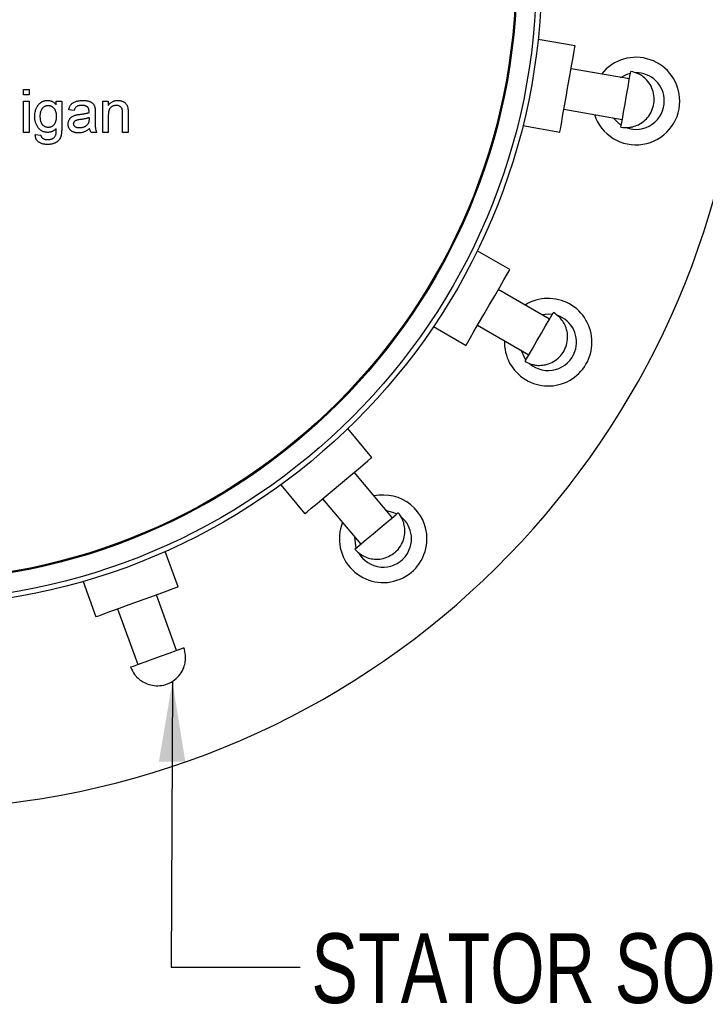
# Model space of a CAD drawing. Header units: inches. Extents: x 0.5 to 16.4, y 0.4 to 10.9.
# Tile 5 of 9: x 6.6 to 7.9, y 4.3 to 6.2. Entities that reach past the tile are written whole.
import ezdxf

# ---------------------------------------------------------------- set-up
doc = ezdxf.new("R2010")
doc.units = ezdxf.units.IN
doc.header["$MEASUREMENT"] = 0
doc.layers.add('DIMENSIONS', color=150, linetype='Continuous')
doc.layers.add('OBJECT', color=1, linetype='Continuous')
doc.styles.add('SLDTEXTSTYLE0', font='TXT', dxfattribs={"width": 0.75})
doc.dimstyles.new('SLDDIMSTYLE1', dxfattribs={"dimtxt": 0.18, "dimasz": 0.156, "dimexe": 0, "dimexo": 0.0625, "dimgap": 0, "dimtad": 0, "dimtih": 1, "dimtoh": 1, "dimdec": 0, "dimrnd": 1e-09, "dimzin": 0, "dimdsep": 46, "dimtxsty": 'Standard', "dimsah": 1, "dimcen": 0.09, "dimadec": 0, "dimazin": 0, "dimtfac": 0.156, "dimtdec": 0, "dimtofl": 0, "dimtmove": 0, "dimatfit": 3, "dimfxl": 0, "dimfrac": 2, "dimtolj": 1, "dimtzin": 0, "dimarcsym": 0})

msp = doc.modelspace()

# ---------------------------------------------------------------- linework, layer by layer
at = {"layer": 'OBJECT', "linetype": 'Continuous', "lineweight": 25}
for p, q in [((7.64979, 6.11228), (7.57796, 6.12495)), ((7.75523, 6.048), (7.64198, 6.06797)), ((6.57914, 6.02765), (6.58982, 6.02765)), ((6.57914, 6.01697), (6.57914, 6.02765)), ((6.58982, 6.02765), (6.58982, 6.01697)), ((6.58982, 6.01697), (6.57914, 6.01697)), ((6.57914, 6.00521), (6.58982, 6.00521)), ((6.57914, 5.94432), (6.57914, 6.00521)), ((6.58982, 6.00521), (6.58982, 5.94432)), ((6.64257, 6.00521), (6.65326, 6.00521)), ((6.64257, 5.99774), (6.64257, 6.00521)), ((6.65326, 6.00521), (6.65326, 5.95331)), ((6.73299, 6.00521), (6.74367, 6.00521)), ((6.73299, 5.94432), (6.73299, 6.00521)), ((6.74367, 6.00521), (6.74367, 5.99672)), ((6.67743, 5.98705), (6.66675, 5.98812)), ((7.62808, 5.98918), (7.74134, 5.96921)), ((6.70628, 5.97316), (6.70623, 5.97006)), ((6.71803, 5.9838), (6.71803, 5.97076)), ((6.74367, 5.97697), (6.74367, 5.94432)), ((6.77145, 5.94432), (6.77145, 5.98068)), ((6.78213, 5.98158), (6.78213, 5.94432)), ((7.54844, 5.95753), (7.62027, 5.94487)), ((6.58982, 5.94432), (6.57914, 5.94432)), ((6.60198, 5.94004), (6.61266, 5.93898)), ((6.72123, 5.94432), (6.71055, 5.94432)), ((6.74367, 5.94432), (6.73299, 5.94432)), ((6.78213, 5.94432), (6.77145, 5.94432)), ((7.52311, 5.67793), (7.45994, 5.7144)), ((7.60021, 5.58146), (7.50061, 5.63896)), ((7.37494, 5.56718), (7.43811, 5.5307)), ((7.46061, 5.56968), (7.56021, 5.51218)), ((7.25552, 5.3131), (7.20863, 5.36897)), ((7.29497, 5.19608), (7.22105, 5.28417)), ((7.0784, 5.2597), (7.12529, 5.20382)), ((7.15976, 5.23275), (7.23368, 5.14465)), ((6.87928, 5.06179), (6.85433, 5.13033)), ((6.69459, 5.07219), (6.71953, 5.00364)), ((6.87633, 4.93833), (6.83699, 5.0464)), ((6.76182, 5.01904), (6.80115, 4.91097))]:
    msp.add_line(p, q, dxfattribs=at)
at = {"layer": 'OBJECT', "linetype": 'Continuous', "lineweight": 25, "flags": 128}
for points in [[(7.62027, 5.94487), (7.62039, 5.94553), (7.62131, 5.95074), (7.62309, 5.96085), (7.62562, 5.97522), (7.62875, 5.99293), (7.63226, 6.01289), (7.63596, 6.03383), (7.63959, 6.05444), (7.64294, 6.07343), (7.64579, 6.0896), (7.64796, 6.10193), (7.64933, 6.10965), (7.64979, 6.11228)], [(7.74151, 5.97017), (7.74392, 5.98385), (7.74676, 5.99995), (7.74974, 6.01689), (7.75259, 6.03303), (7.75501, 6.04677), (7.75678, 6.05678), (7.75771, 6.06207), (7.75783, 6.06277)], [(7.73775, 6.05108), (7.75054, 6.05729), (7.75718, 6.05906)], [(7.73939, 5.95815), (7.73603, 5.96036), (7.72386, 5.97229)], [(7.73873, 5.95444), (7.73884, 5.95508), (7.73976, 5.96026), (7.74151, 5.97017)], [(7.43811, 5.5307), (7.43845, 5.53129), (7.4411, 5.53587), (7.44623, 5.54476), (7.45352, 5.55739), (7.46252, 5.57297), (7.47265, 5.59052), (7.48328, 5.60894), (7.49375, 5.62706), (7.50339, 5.64376), (7.51159, 5.65798), (7.51786, 5.66882), (7.52178, 5.67562), (7.52311, 5.67793)], [(7.56069, 5.51302), (7.56764, 5.52505), (7.57581, 5.5392), (7.58441, 5.5541), (7.59261, 5.56829), (7.59958, 5.58038), (7.60467, 5.58918), (7.60735, 5.59384), (7.60771, 5.59445)], [(7.58483, 5.59033), (7.59898, 5.5918), (7.60582, 5.59119)], [(7.55459, 5.50245), (7.55219, 5.50567), (7.54483, 5.52105)], [(7.55271, 5.49919), (7.55303, 5.49975), (7.55566, 5.5043), (7.56069, 5.51302)], [(7.12529, 5.20382), (7.1258, 5.20425), (7.12986, 5.20766), (7.13773, 5.21426), (7.1489, 5.22363), (7.16268, 5.2352), (7.1782, 5.24822), (7.19449, 5.26189), (7.21053, 5.27534), (7.22529, 5.28774), (7.23787, 5.29829), (7.24746, 5.30634), (7.25347, 5.31138), (7.25552, 5.3131)], [(7.23443, 5.14528), (7.24507, 5.1542), (7.25759, 5.16471), (7.27077, 5.17577), (7.28332, 5.1863), (7.29401, 5.19528), (7.3018, 5.20181), (7.30592, 5.20526), (7.30646, 5.20572)], [(7.28356, 5.20967), (7.29735, 5.20621), (7.30357, 5.2033)], [(7.22219, 5.13501), (7.22269, 5.13543), (7.22672, 5.13881), (7.23443, 5.14528)], [(7.22508, 5.13743), (7.22393, 5.14128), (7.22227, 5.15825)], [(6.71953, 5.00364), (6.72016, 5.00387), (6.72514, 5.00569), (6.73479, 5.0092), (6.74849, 5.01419), (6.7654, 5.02034), (6.78444, 5.02727), (6.80442, 5.03454), (6.82409, 5.0417), (6.8422, 5.04829), (6.85763, 5.05391), (6.8694, 5.05819), (6.87677, 5.06087), (6.87928, 5.06179)], [(6.80207, 4.9113), (6.81512, 4.91605), (6.83048, 4.92164), (6.84665, 4.92753), (6.86204, 4.93313), (6.87516, 4.93791), (6.88471, 4.94138), (6.88976, 4.94322), (6.89042, 4.94346)], [(6.78706, 4.90584), (6.78766, 4.90606), (6.79261, 4.90786), (6.80207, 4.9113)]]:
    msp.add_lwpolyline(points, dxfattribs=at)
at = {"layer": 'OBJECT', "linetype": 'Continuous', "lineweight": 25}
for radius in [1.23, 1.22, 1.182, 1.18]:
    msp.add_circle((6.35478, 6.25432), radius, dxfattribs=at)
for centre, radius, start, end in [((6.35478, 6.25432), 1.6245, 117.68079, 0), ((7.76798, 6.00513), 0.085, 0, 141.92751), ((7.76798, 6.00513), 0.055, 0.48714, 90.87391), ((7.76798, 6.00513), 0.085, 198.07249, 0), ((7.76798, 6.00513), 0.055, 249.66608, 0.48714), ((7.59753, 5.53682), 0.085, 0, 121.92751), ((7.59753, 5.53682), 0.055, 340.48714, 70.87391), ((7.59753, 5.53682), 0.085, 178.07249, 0), ((7.59753, 5.53682), 0.055, 229.66608, 340.48714), ((7.27718, 5.15504), 0.085, 0, 101.92751), ((7.27718, 5.15504), 0.085, 158.07249, 0), ((7.27718, 5.15504), 0.055, 320.48714, 50.87391), ((7.27718, 5.15504), 0.055, 209.66608, 320.48714)]:
    msp.add_arc(centre, radius, start, end, dxfattribs=at)
for points, knots in [([(7.73873, 5.95444), (7.74415, 5.95393), (7.75187, 5.95322), (7.76328, 5.95544), (7.77307, 5.959), (7.78381, 5.96593), (7.79332, 5.97596), (7.80038, 5.98893), (7.80385, 6.00405), (7.80291, 6.01961), (7.7978, 6.03401), (7.78997, 6.04528), (7.78109, 6.05313), (7.77077, 6.05943), (7.76276, 6.0615), (7.75783, 6.06277)], [0, 0, 0, 0, 0.0940066, 0.1339116, 0.2013274, 0.2742859, 0.3543652, 0.4394059, 0.528318, 0.6209031, 0.7069333, 0.7913284, 0.8568097, 0.9120901, 1, 1, 1, 1]), ([(6.60091, 5.97495), (6.60094, 5.97637), (6.601, 5.97917), (6.6016, 5.98327), (6.6025, 5.98721), (6.60359, 5.99035), (6.60463, 5.99273), (6.6055, 5.99442), (6.60648, 5.99598), (6.60751, 5.99746), (6.60863, 5.99883), (6.60984, 6.00009), (6.61113, 6.00124), (6.61249, 6.0023), (6.61395, 6.00322), (6.61545, 6.00405), (6.61703, 6.00473), (6.61866, 6.00531), (6.62036, 6.00574), (6.62212, 6.00606), (6.62394, 6.00624), (6.62517, 6.00627), (6.6258, 6.00628)], [0, 0, 0, 0, 0.0948738, 0.186815, 0.2761651, 0.3646824, 0.408123, 0.450019, 0.4910755, 0.531089, 0.5704498, 0.6090949, 0.6475268, 0.685964, 0.7244228, 0.7625134, 0.8006329, 0.8391904, 0.8779569, 0.9176201, 0.9583421, 1, 1, 1, 1]), ([(6.6258, 6.00628), (6.62663, 6.00626), (6.62827, 6.00621), (6.63066, 6.0058), (6.63294, 6.00513), (6.63511, 6.00418), (6.63717, 6.00298), (6.6391, 6.00148), (6.64094, 5.99975), (6.64202, 5.99842), (6.64257, 5.99774)], [0, 0, 0, 0, 0.1274113, 0.2512239, 0.3714512, 0.491533, 0.613231, 0.7368786, 0.86552, 1, 1, 1, 1]), ([(6.66675, 5.98812), (6.66699, 5.98912), (6.66746, 5.99106), (6.66851, 5.99376), (6.66977, 5.99616), (6.67124, 5.9983), (6.67306, 6.00014), (6.67519, 6.00177), (6.67769, 6.00312), (6.6805, 6.00427), (6.68361, 6.00518), (6.68698, 6.00582), (6.69059, 6.00621), (6.69306, 6.00626), (6.69434, 6.00628)], [0, 0, 0, 0, 0.0851045, 0.1643315, 0.2380774, 0.3082779, 0.378099, 0.4508415, 0.5285406, 0.611943, 0.7014544, 0.795479, 0.8947745, 1, 1, 1, 1]), ([(6.69434, 6.00628), (6.69559, 6.00626), (6.69796, 6.00622), (6.70134, 6.00589), (6.70436, 6.00534), (6.70701, 6.00454), (6.70931, 6.00356), (6.7113, 6.00249), (6.71296, 6.00128), (6.71432, 5.99993), (6.7154, 5.99843), (6.71628, 5.99676), (6.71702, 5.99492), (6.71734, 5.99361), (6.71751, 5.99293)], [0, 0, 0, 0, 0.12770151, 0.24336751, 0.34718858, 0.44128274, 0.52605548, 0.60282032, 0.67211355, 0.73577523, 0.79777812, 0.86176539, 0.92853385, 1, 1, 1, 1]), ([(6.74367, 5.99672), (6.74422, 5.99748), (6.7453, 5.99897), (6.74718, 6.00094), (6.74926, 6.00258), (6.75149, 6.00396), (6.75393, 6.00499), (6.75653, 6.00574), (6.75932, 6.0062), (6.76123, 6.00626), (6.76222, 6.00628)], [0, 0, 0, 0, 0.1289512, 0.2529725, 0.3733959, 0.4926376, 0.6126879, 0.7362759, 0.8650565, 1, 1, 1, 1]), ([(6.76222, 6.00628), (6.76307, 6.00626), (6.76477, 6.00622), (6.76726, 6.00585), (6.76964, 6.00522), (6.77189, 6.00437), (6.77394, 6.0033), (6.77578, 6.00212), (6.77729, 6.00071), (6.77855, 5.99917), (6.77957, 5.99747), (6.78042, 5.99564), (6.78111, 5.99366), (6.78142, 5.99227), (6.78158, 5.99156)], [0, 0, 0, 0, 0.0964495, 0.190682, 0.2818853, 0.3729813, 0.4602857, 0.541495, 0.618093, 0.6914756, 0.7647621, 0.8400535, 0.9182096, 1, 1, 1, 1]), ([(6.61159, 5.97568), (6.6116, 5.97652), (6.61162, 5.97815), (6.61185, 5.98052), (6.61219, 5.98273), (6.61267, 5.98478), (6.61328, 5.98667), (6.61406, 5.98839), (6.61495, 5.98998), (6.61601, 5.99138), (6.61717, 5.99261), (6.61836, 5.99371), (6.61965, 5.99461), (6.62098, 5.99538), (6.62238, 5.99594), (6.62383, 5.99636), (6.62534, 5.99662), (6.62637, 5.99665), (6.6269, 5.99667)], [0, 0, 0, 0, 0.0865795, 0.1677397, 0.24435, 0.3167833, 0.384391, 0.4490479, 0.5111836, 0.5713668, 0.6293594, 0.6849571, 0.7383946, 0.7910049, 0.842415, 0.8937484, 0.9460456, 1, 1, 1, 1]), ([(6.6269, 5.99667), (6.62743, 5.99665), (6.62848, 5.99662), (6.63002, 5.99636), (6.6315, 5.99594), (6.63293, 5.99536), (6.63428, 5.99458), (6.63559, 5.99366), (6.63681, 5.99254), (6.638, 5.9913), (6.63909, 5.98988), (6.64003, 5.98828), (6.64081, 5.98652), (6.64147, 5.9846), (6.64195, 5.98251), (6.64232, 5.98027), (6.64254, 5.97786), (6.64256, 5.97621), (6.64257, 5.97535)], [0, 0, 0, 0, 0.0535423, 0.1060059, 0.1574943, 0.2092313, 0.2616586, 0.3149162, 0.3707238, 0.4288502, 0.489075, 0.5511416, 0.6158884, 0.6837011, 0.7560519, 0.8324801, 0.9132958, 1, 1, 1, 1]), ([(6.69242, 5.99667), (6.69186, 5.99666), (6.69079, 5.99665), (6.68924, 5.99655), (6.6878, 5.99639), (6.68647, 5.99615), (6.68526, 5.99586), (6.68415, 5.9955), (6.68316, 5.99508), (6.68197, 5.9944), (6.68065, 5.9933), (6.67934, 5.99157), (6.6782, 5.98948), (6.6777, 5.98789), (6.67743, 5.98705)], [0, 0, 0, 0, 0.0851828, 0.1637017, 0.2382837, 0.306613, 0.3706461, 0.4288212, 0.484512, 0.5356398, 0.6372694, 0.7452789, 0.8653142, 1, 1, 1, 1]), ([(6.70352, 5.99345), (6.7032, 5.99371), (6.70254, 5.99424), (6.70141, 5.99487), (6.70019, 5.99545), (6.69885, 5.9959), (6.69741, 5.99624), (6.69584, 5.99649), (6.69417, 5.99664), (6.69302, 5.99666), (6.69242, 5.99667)], [0, 0, 0, 0, 0.1049703, 0.2146398, 0.3285608, 0.4466648, 0.5732739, 0.7065365, 0.8485731, 1, 1, 1, 1]), ([(6.70628, 5.98527), (6.70626, 5.98573), (6.70624, 5.98663), (6.70613, 5.98793), (6.70591, 5.98912), (6.70562, 5.9902), (6.70524, 5.99119), (6.70474, 5.99204), (6.7042, 5.99281), (6.70375, 5.99324), (6.70352, 5.99345)], [0, 0, 0, 0, 0.15769374, 0.30274994, 0.4381682, 0.56470485, 0.6817627, 0.79183139, 0.8965244, 1, 1, 1, 1]), ([(6.70623, 5.98278), (6.70623, 5.98307), (6.70624, 5.98361), (6.70625, 5.98432), (6.70628, 5.98485), (6.70628, 5.98515), (6.70628, 5.98527)], [0, 0, 0, 0, 0.3556804, 0.644278, 0.8590951, 1, 1, 1, 1]), ([(6.71751, 5.99293), (6.7176, 5.99241), (6.7178, 5.99122), (6.71791, 5.98918), (6.71802, 5.98665), (6.71802, 5.9848), (6.71803, 5.9838)], [0, 0, 0, 0, 0.1714607, 0.394486, 0.6699947, 1, 1, 1, 1]), ([(6.75924, 5.99667), (6.75872, 5.99665), (6.75769, 5.99662), (6.75617, 5.99645), (6.75472, 5.9961), (6.75331, 5.99568), (6.75197, 5.99508), (6.75068, 5.99438), (6.74944, 5.99354), (6.74825, 5.99258), (6.74713, 5.99143), (6.7462, 5.99003), (6.74542, 5.9884), (6.74476, 5.98657), (6.74428, 5.98449), (6.74392, 5.98218), (6.7437, 5.97965), (6.74368, 5.97789), (6.74367, 5.97697)], [0, 0, 0, 0, 0.0547404, 0.1074937, 0.1594322, 0.2105925, 0.2613976, 0.3124287, 0.36439, 0.4177304, 0.4724615, 0.530716, 0.5929053, 0.6602606, 0.7344875, 0.8157923, 0.9039718, 1, 1, 1, 1]), ([(6.77145, 5.98068), (6.77144, 5.98164), (6.77142, 5.98345), (6.77121, 5.98597), (6.77086, 5.9881), (6.77034, 5.98989), (6.76964, 5.99141), (6.7687, 5.99273), (6.76756, 5.9939), (6.76618, 5.99487), (6.76464, 5.99568), (6.76296, 5.99627), (6.76114, 5.9966), (6.75989, 5.99664), (6.75924, 5.99667)], [0, 0, 0, 0, 0.125547, 0.2341541, 0.3271291, 0.4054107, 0.4747873, 0.5436331, 0.6135142, 0.6863842, 0.7612373, 0.8376623, 0.9168919, 1, 1, 1, 1]), ([(6.78158, 5.99156), (6.78163, 5.9913), (6.78173, 5.99074), (6.78182, 5.98982), (6.78192, 5.98878), (6.78201, 5.98759), (6.78204, 5.98628), (6.78211, 5.98483), (6.78211, 5.98325), (6.78212, 5.98215), (6.78213, 5.98158)], [0, 0, 0, 0, 0.07951451, 0.17013049, 0.27567798, 0.39438578, 0.52623776, 0.66975669, 0.82820744, 1, 1, 1, 1]), ([(6.6263, 5.94432), (6.62532, 5.94434), (6.6234, 5.94438), (6.62061, 5.94484), (6.61799, 5.94552), (6.61555, 5.94652), (6.61326, 5.94779), (6.61116, 5.94936), (6.60924, 5.9512), (6.60751, 5.95331), (6.60597, 5.95561), (6.60461, 5.95804), (6.60345, 5.96058), (6.60255, 5.96325), (6.60179, 5.96601), (6.60129, 5.9689), (6.60096, 5.97189), (6.60092, 5.97392), (6.60091, 5.97495)], [0, 0, 0, 0, 0.0658691, 0.1286882, 0.1890889, 0.247616, 0.305863, 0.3641125, 0.4230809, 0.4846891, 0.5469056, 0.6090019, 0.6714114, 0.7343128, 0.7981571, 0.8634989, 0.9307976, 1, 1, 1, 1]), ([(6.62705, 5.95393), (6.62651, 5.95395), (6.62544, 5.95398), (6.62387, 5.95424), (6.62237, 5.95463), (6.62095, 5.95521), (6.6196, 5.95595), (6.61831, 5.95685), (6.6171, 5.95792), (6.61596, 5.95914), (6.61491, 5.96054), (6.61403, 5.96215), (6.61326, 5.96394), (6.61266, 5.96592), (6.61216, 5.96809), (6.61185, 5.97045), (6.61162, 5.973), (6.6116, 5.97477), (6.61159, 5.97568)], [0, 0, 0, 0, 0.0538906, 0.1067051, 0.1578495, 0.2081288, 0.2592732, 0.3114544, 0.3645364, 0.4198895, 0.4778161, 0.5381736, 0.6027948, 0.6714086, 0.7447688, 0.8237839, 0.9089797, 1, 1, 1, 1]), ([(6.64257, 5.97535), (6.64256, 5.97446), (6.64254, 5.97274), (6.64232, 5.97024), (6.64198, 5.96793), (6.6415, 5.9658), (6.64086, 5.96386), (6.6401, 5.96208), (6.6392, 5.96049), (6.63814, 5.9591), (6.63698, 5.95789), (6.63578, 5.95682), (6.63448, 5.95593), (6.63312, 5.95521), (6.6317, 5.95464), (6.63021, 5.95421), (6.62865, 5.95398), (6.62759, 5.95395), (6.62705, 5.95393)], [0, 0, 0, 0, 0.0896534, 0.1734341, 0.2516259, 0.3245971, 0.3929732, 0.4577, 0.5184249, 0.5767944, 0.6330618, 0.6866529, 0.739015, 0.7903849, 0.8416662, 0.8929108, 0.9455925, 1, 1, 1, 1]), ([(6.66568, 5.96046), (6.6657, 5.96118), (6.66574, 5.96261), (6.66612, 5.96469), (6.66672, 5.96668), (6.66758, 5.96855), (6.66862, 5.97028), (6.66984, 5.97184), (6.67118, 5.97324), (6.67271, 5.97443), (6.67435, 5.97546), (6.67608, 5.97637), (6.67791, 5.97714), (6.67919, 5.97754), (6.67983, 5.97774)], [0, 0, 0, 0, 0.0900967, 0.177251, 0.2626286, 0.3477957, 0.4319444, 0.513339, 0.5935988, 0.6729313, 0.7531851, 0.8336684, 0.916182, 1, 1, 1, 1]), ([(6.67636, 5.96106), (6.67637, 5.96144), (6.6764, 5.96218), (6.67669, 5.96325), (6.6771, 5.96429), (6.67771, 5.96525), (6.67846, 5.96615), (6.67938, 5.96691), (6.68042, 5.9676), (6.68167, 5.96815), (6.68322, 5.96861), (6.68515, 5.96905), (6.68752, 5.96948), (6.68926, 5.96972), (6.6902, 5.96984)], [0, 0, 0, 0, 0.0618685, 0.1226167, 0.183323, 0.246184, 0.3102079, 0.3755299, 0.4434733, 0.5151874, 0.6011032, 0.7098805, 0.842815, 1, 1, 1, 1]), ([(6.67983, 5.97774), (6.68038, 5.97788), (6.68159, 5.97819), (6.6836, 5.97855), (6.68598, 5.97894), (6.6877, 5.97916), (6.68861, 5.97927)], [0, 0, 0, 0, 0.18881178, 0.41929961, 0.68849457, 1, 1, 1, 1]), ([(6.68861, 5.97927), (6.68958, 5.9794), (6.69144, 5.97964), (6.69413, 5.98002), (6.69663, 5.98044), (6.69893, 5.98088), (6.70104, 5.9813), (6.70295, 5.98177), (6.70466, 5.98225), (6.70572, 5.98261), (6.70623, 5.98278)], [0, 0, 0, 0, 0.16196106, 0.31289009, 0.45401407, 0.58433476, 0.70372949, 0.81266878, 0.91107888, 1, 1, 1, 1]), ([(6.6902, 5.96984), (6.69106, 5.96996), (6.69274, 5.97018), (6.69517, 5.97054), (6.69743, 5.97092), (6.69952, 5.97135), (6.70146, 5.97175), (6.70321, 5.97222), (6.70481, 5.97264), (6.7058, 5.973), (6.70628, 5.97316)], [0, 0, 0, 0, 0.1587814, 0.3086624, 0.4476786, 0.5780773, 0.697543, 0.8075983, 0.908831, 1, 1, 1, 1]), ([(6.70623, 5.97006), (6.70621, 5.96918), (6.70618, 5.96754), (6.70587, 5.96526), (6.70544, 5.96327), (6.70489, 5.96214), (6.70464, 5.96161)], [0, 0, 0, 0, 0.3023606, 0.5663695, 0.7983446, 1, 1, 1, 1]), ([(6.71803, 5.97076), (6.71803, 5.96967), (6.71805, 5.96759), (6.71805, 5.96461), (6.7181, 5.96193), (6.71819, 5.95953), (6.71827, 5.95742), (6.71836, 5.95559), (6.71849, 5.95406), (6.71869, 5.95241), (6.71903, 5.95056), (6.71961, 5.94843), (6.72031, 5.94634), (6.72093, 5.94499), (6.72123, 5.94432)], [0, 0, 0, 0, 0.1217294, 0.2322798, 0.3322878, 0.4211537, 0.5000895, 0.5678875, 0.6252406, 0.6715377, 0.7536399, 0.8352922, 0.9173897, 1, 1, 1, 1]), ([(6.65326, 5.95331), (6.65325, 5.95219), (6.65323, 5.95002), (6.65309, 5.9469), (6.65288, 5.94403), (6.65258, 5.94141), (6.65215, 5.93905), (6.65168, 5.93693), (6.65111, 5.93507), (6.65041, 5.93346), (6.64962, 5.932), (6.64873, 5.93066), (6.64777, 5.92937), (6.64667, 5.92819), (6.64547, 5.92707), (6.64416, 5.92603), (6.64276, 5.92506), (6.64125, 5.92418), (6.63965, 5.92337), (6.63795, 5.92269), (6.63617, 5.9221), (6.63429, 5.92164), (6.63232, 5.92127), (6.63027, 5.92101), (6.62812, 5.92084), (6.62666, 5.92082), (6.62591, 5.92081)], [0, 0, 0, 0, 0.0684158, 0.1318021, 0.1902168, 0.2437735, 0.2922686, 0.3360547, 0.3754698, 0.4105103, 0.4432409, 0.4760222, 0.5083987, 0.5409976, 0.5743048, 0.6080481, 0.6426174, 0.6779886, 0.7143368, 0.7512517, 0.7893771, 0.8284737, 0.8691236, 0.911129, 0.9546089, 1, 1, 1, 1]), ([(6.64257, 5.9518), (6.64202, 5.9512), (6.64094, 5.95003), (6.63914, 5.94851), (6.63726, 5.9472), (6.63526, 5.94615), (6.63317, 5.94532), (6.63096, 5.94474), (6.62866, 5.94438), (6.62709, 5.94434), (6.6263, 5.94432)], [0, 0, 0, 0, 0.1314495, 0.2581821, 0.3808113, 0.5022966, 0.6234329, 0.745773, 0.8708244, 1, 1, 1, 1]), ([(6.64186, 5.94008), (6.64192, 5.94034), (6.64207, 5.94093), (6.6422, 5.94192), (6.64234, 5.9431), (6.64243, 5.94447), (6.64252, 5.94603), (6.64256, 5.94778), (6.64258, 5.94973), (6.64257, 5.95108), (6.64257, 5.9518)], [0, 0, 0, 0, 0.0698717, 0.1545539, 0.254522, 0.3711811, 0.5047443, 0.6537874, 0.8183835, 1, 1, 1, 1]), ([(6.68561, 5.94325), (6.68483, 5.94327), (6.68332, 5.9433), (6.68112, 5.94351), (6.67906, 5.9439), (6.67713, 5.94443), (6.67533, 5.94509), (6.67369, 5.94594), (6.67217, 5.94692), (6.67082, 5.94806), (6.66962, 5.94932), (6.66856, 5.95065), (6.66767, 5.95208), (6.66693, 5.95359), (6.66636, 5.95519), (6.66596, 5.95688), (6.66573, 5.95864), (6.66569, 5.95985), (6.66568, 5.96046)], [0, 0, 0, 0, 0.0786683, 0.1525938, 0.2228627, 0.2898954, 0.3540435, 0.4158251, 0.4762572, 0.5356472, 0.5940303, 0.6512129, 0.7074641, 0.7637209, 0.8203827, 0.8786794, 0.9381648, 1, 1, 1, 1]), ([(6.68805, 5.95286), (6.68715, 5.95289), (6.68545, 5.95294), (6.68307, 5.95336), (6.68103, 5.9541), (6.67933, 5.95511), (6.67801, 5.95638), (6.67706, 5.9578), (6.67645, 5.95938), (6.67639, 5.96049), (6.67636, 5.96106)], [0, 0, 0, 0, 0.1684908, 0.3183049, 0.4518555, 0.574251, 0.6873172, 0.7913565, 0.8938415, 1, 1, 1, 1]), ([(6.70734, 5.9518), (6.70641, 5.95106), (6.7046, 5.94964), (6.70185, 5.9478), (6.69918, 5.94629), (6.69656, 5.94514), (6.69393, 5.94429), (6.69124, 5.94369), (6.68846, 5.94331), (6.68657, 5.94327), (6.68561, 5.94325)], [0, 0, 0, 0, 0.149631, 0.288282, 0.4156824, 0.5340256, 0.6478975, 0.7625629, 0.8796416, 1, 1, 1, 1]), ([(6.70464, 5.96161), (6.70426, 5.961), (6.7035, 5.95977), (6.70199, 5.95814), (6.70021, 5.95665), (6.69815, 5.95533), (6.69587, 5.95422), (6.69339, 5.95345), (6.69077, 5.95294), (6.68897, 5.95289), (6.68805, 5.95286)], [0, 0, 0, 0, 0.1092251, 0.2206244, 0.3383513, 0.463868, 0.593214, 0.7244838, 0.8594466, 1, 1, 1, 1]), ([(6.71055, 5.94432), (6.71015, 5.94486), (6.70936, 5.94595), (6.70848, 5.94779), (6.70775, 5.94973), (6.70748, 5.9511), (6.70734, 5.9518)], [0, 0, 0, 0, 0.24570786, 0.4910458, 0.74171057, 1, 1, 1, 1]), ([(6.62591, 5.92081), (6.62503, 5.92082), (6.62331, 5.92084), (6.62079, 5.92109), (6.6184, 5.92144), (6.61615, 5.92199), (6.61401, 5.92264), (6.61201, 5.92346), (6.61015, 5.92446), (6.60841, 5.92556), (6.60685, 5.92683), (6.60549, 5.92827), (6.60435, 5.92987), (6.60344, 5.93161), (6.60272, 5.9335), (6.60225, 5.93555), (6.60198, 5.93775), (6.60198, 5.93926), (6.60198, 5.94004)], [0, 0, 0, 0, 0.0755243, 0.1479889, 0.2171252, 0.2829574, 0.3470391, 0.4085351, 0.4686035, 0.5277198, 0.5851114, 0.6415643, 0.6967243, 0.7529422, 0.8101005, 0.8700225, 0.9330858, 1, 1, 1, 1]), ([(6.61266, 5.93898), (6.61278, 5.93833), (6.613, 5.93709), (6.61375, 5.93543), (6.61471, 5.93399), (6.61559, 5.93331), (6.61603, 5.93297)], [0, 0, 0, 0, 0.2776742, 0.5297157, 0.7662613, 1, 1, 1, 1]), ([(6.61603, 5.93297), (6.61669, 5.93257), (6.61807, 5.93176), (6.62047, 5.93098), (6.62319, 5.93052), (6.62512, 5.93046), (6.62613, 5.93043)], [0, 0, 0, 0, 0.2179238, 0.4534242, 0.7118039, 1, 1, 1, 1]), ([(6.62613, 5.93043), (6.62669, 5.93043), (6.62778, 5.93043), (6.62935, 5.93059), (6.63084, 5.93075), (6.63222, 5.93105), (6.63351, 5.93138), (6.63469, 5.93185), (6.6358, 5.93233), (6.63709, 5.93314), (6.63854, 5.93432), (6.64, 5.93598), (6.64112, 5.93793), (6.64161, 5.93935), (6.64186, 5.94008)], [0, 0, 0, 0, 0.0834189, 0.1629315, 0.2368966, 0.3075575, 0.3741227, 0.4374755, 0.4971824, 0.5548266, 0.6656763, 0.7750477, 0.884911, 1, 1, 1, 1]), ([(7.55271, 5.49919), (7.55763, 5.49686), (7.56463, 5.49354), (7.57611, 5.49173), (7.58654, 5.49172), (7.599, 5.49456), (7.61136, 5.50074), (7.62243, 5.51051), (7.63086, 5.52353), (7.63531, 5.53847), (7.63543, 5.55376), (7.63192, 5.56702), (7.62626, 5.57743), (7.61873, 5.58689), (7.6119, 5.59157), (7.60771, 5.59445)], [0, 0, 0, 0, 0.09400682, 0.13391167, 0.20132787, 0.27428566, 0.35436556, 0.43940604, 0.52831842, 0.62090326, 0.70693323, 0.79132842, 0.85680973, 0.91209023, 1, 1, 1, 1]), ([(7.22219, 5.13501), (7.22602, 5.13114), (7.23147, 5.12563), (7.24164, 5.12), (7.25143, 5.11643), (7.26411, 5.11483), (7.27784, 5.11641), (7.29159, 5.1218), (7.30396, 5.13115), (7.31325, 5.14368), (7.31859, 5.158), (7.31983, 5.17167), (7.31807, 5.18338), (7.31423, 5.19484), (7.30941, 5.20158), (7.30646, 5.20572)], [0, 0, 0, 0, 0.0940072, 0.1339117, 0.2013281, 0.2742859, 0.3543655, 0.4394061, 0.5283182, 0.6209032, 0.7069333, 0.7913284, 0.8568097, 0.91209, 1, 1, 1, 1]), ([(6.78706, 4.90584), (6.78933, 4.90089), (6.79256, 4.89385), (6.80019, 4.88508), (6.80818, 4.87838), (6.81955, 4.87254), (6.83298, 4.86933), (6.84775, 4.8697), (6.86257, 4.87425), (6.87558, 4.88284), (6.8855, 4.89447), (6.89134, 4.90689), (6.8937, 4.9185), (6.894, 4.93059), (6.89178, 4.93857), (6.89042, 4.94346)], [0, 0, 0, 0, 0.0940069, 0.133912, 0.2013278, 0.2742861, 0.3543655, 0.4394061, 0.5283184, 0.6209034, 0.7069336, 0.7913281, 0.8568101, 0.9120906, 1, 1, 1, 1])]:
    msp.add_open_spline(points, degree=3, knots=knots, dxfattribs=at)

# ---------------------------------------------------------------- texts
at = {"layer": 'DIMENSIONS', "insert": (7.1378, 4.38881), "char_height": 0.1354167, "attachment_point": 1, "style": 'SLDTEXTSTYLE0'}
msp.add_mtext('STATOR SOLDER TERMINALS', dxfattribs=at)

# ---------------------------------------------------------------- leaders
at = {"layer": 'DIMENSIONS'}
msp.add_leader([(6.86813, 4.87817), (6.86585, 4.32293), (7.11585, 4.32293)], dimstyle='SLDDIMSTYLE1', dxfattribs=at)

doc.saveas('drawing.dxf')
